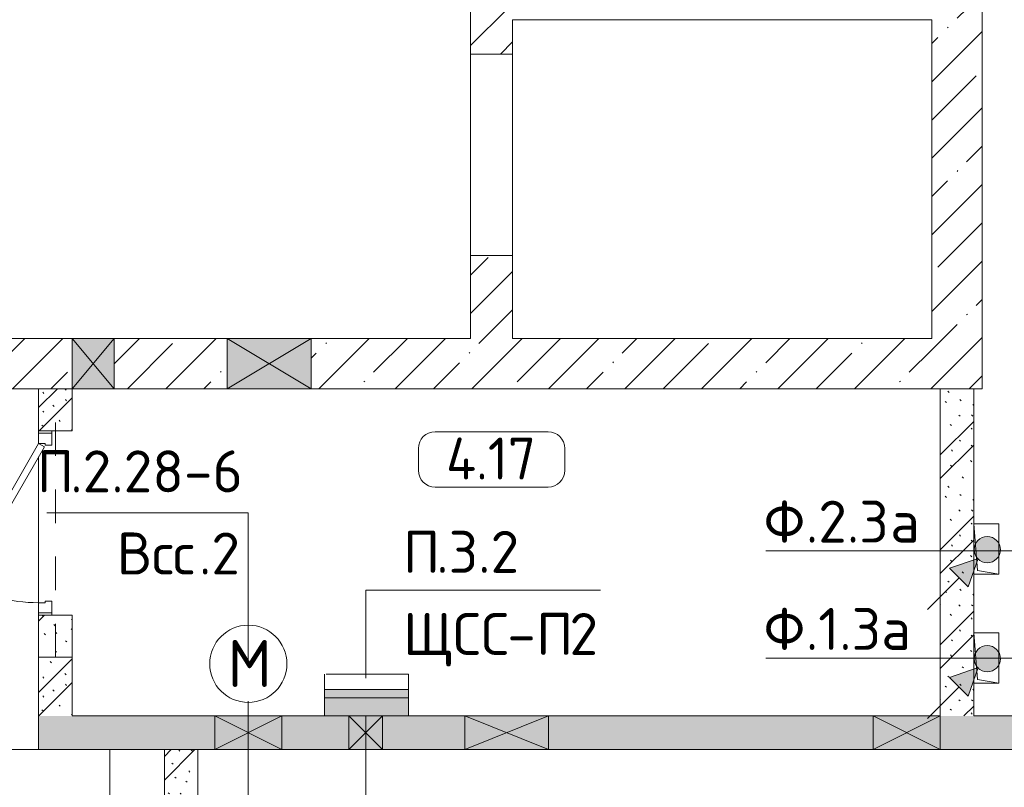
# Model space of a CAD drawing. Header units: millimetres. Extents: x -32229 to 169101, y -13689 to 125138.
# Tile 112 of 202: x 34273 to 40142, y 81125 to 85700. Entities that reach past the tile are written whole.
import ezdxf

# ---------------------------------------------------------------- set-up
doc = ezdxf.new("R2010")
doc.units = ezdxf.units.MM
doc.linetypes.add('3_ Штрих_ 1 х 1 мм', pattern=[400, 200, -200])
for name, color, linetype, lineweight in [('A-____-NOTE-TEXT', 5, 'Continuous', 18), ('A-AREA-____-IDEN', 7, 'Continuous', 9), ('A-DETL-____-THIN', 7, 'Continuous', 9), ('A-DETL-GENF-OTLN', 7, 'Continuous', 18), ('A-DOOR-____-MCUT', 7, 'Continuous', 9), ('A-DOOR-____-OTLN', 7, 'Continuous', 18), ('A-DOOR-FRAM-MCUT', 7, 'Continuous', 9), ('A-DOOR-OPNG-OTLN', 7, 'Continuous', 18), ('A-FLOR-____-OTLN', 7, 'Continuous', 18), ('A-GLAZ-____-MCUT', 7, 'Continuous', 9), ('A-GLAZ-____-OTLN', 7, 'Continuous', 18), ('A-WALL-____-MCUT', 7, 'Continuous', 40), ('A-WALL-____-PATT', 7, 'Continuous', 40), ('C-PRKG-____-OTLN', 7, 'Continuous', 18), ('G-____-____-TEXT', 7, 'Continuous', 9), ('I-WALL-____-MCUT', 7, 'Continuous', 40), ('M-EQPM-____-OTLN', 7, 'Continuous', 18), ('S-BEAM-____-OTLN', 7, 'Continuous', 18)]:
    doc.layers.add(name, color=color, linetype=linetype, lineweight=lineweight)
doc.layers.add('A-DETL-____-OTLN', color=7, linetype='Continuous', lineweight=9, true_color=0x00a600)
doc.styles.add('GOST Common_3', font='GOST_Common.ttf', dxfattribs={"height": 280})
doc.styles.add('GOST Common_5', font='GOST_Common.ttf', dxfattribs={"height": 250})
doc.styles.add('ISOCPEUR', font='isocpeur.ttf', dxfattribs={"height": 250})
pattern_1 = [(135, (300.56, 377.28), (-565.6854, 6e-14), [10, -790]), (135, (349.8, 474.73), (-565.6854, 6e-14), [10, -790]), (135, (423.93, 473.06), (-565.6854, 6e-14), [10, -790]), (135, (229.92, 447.9), (-565.6854, 6e-14), [10, -790]), (135, (155.08, 447.9), (-565.6854, 6e-14), [10, -790]), (135, (114.9, 369.03), (-565.6854, 6e-14), [10, -790]), (135, (132.43, 285.8), (-565.6854, 6e-14), [10, -790]), (135, (214.66, 322), (-565.6854, 6e-14), [10, -790]), (135, (198.16, 261.88), (-565.6854, 6e-14), [10, -790]), (135, (45.2, 272.9), (-565.6854, 6e-14), [10, -790]), (135, (42.32, 336.16), (-565.6854, 6e-14), [10, -790]), (135, (92.26, 192.24), (-565.6854, 6e-14), [10, -790]), (135, (7.07, 149.2), (-565.6854, 6e-14), [10, -790]), (135, (80.6, 95.1), (-565.6854, 6e-14), [10, -790]), (135, (79.53, 36.94), (-565.6854, 6e-14), [10, -790]), (135, (153.87, 74.56), (-565.6854, 6e-14), [10, -790]), (135, (228.35, 124.8), (-565.6854, 6e-14), [10, -790]), (135, (279.75, 180.4), (-565.6854, 6e-14), [10, -790]), (135, (282.9, 31.63), (-565.6854, 6e-14), [10, -790]), (135, (377.38, 53.45), (-565.6854, 6e-14), [10, -790]), (135, (352.28, 102.7), (-565.6854, 6e-14), [10, -790]), (135, (354.05, 0), (-565.6854, 6e-14), [10, -790]), (135, (553.23, 16.45), (-565.6854, 6e-14), [10, -790]), (135, (542.38, 63.45), (-565.6854, 6e-14), [10, -790]), (135, (536.58, 239.3), (-565.6854, 6e-14), [10, -790]), (135, (475.85, 203.9), (-565.6854, 6e-14), [10, -790]), (135, (475.85, 316.54), (-565.6854, 6e-14), [10, -790]), (135, (520.8, 408.7), (-565.6854, 6e-14), [10, -790]), (135, (551.1, 470.8), (-565.6854, 6e-14), [10, -790]), (135, (235.25, 537.93), (-565.6854, 6e-14), [10, -790]), (135, (407.25, 547.65), (-565.6854, 6e-14), [10, -790]), (135, (94.5, 558.6), (-565.6854, 6e-14), [10, -790]), (135, (46.4, 532.3), (-565.6854, 6e-14), [10, -790]), (135, (85.56, 465.04), (-565.6854, 6e-14), [10, -790]), (135, (355.53, 181.14), (-565.6854, 6e-14), [10, -790]), (135, (362.23, 243.6), (-565.6854, 6e-14), [10, -790]), (135, (413.45, 344.1), (-565.6854, 6e-14), [10, -790]), (135, (286.3, 273.25), (-565.6854, 6e-14), [10, -790]), (135, (423.02, 263.72), (-565.6854, 6e-14), [10, -790]), (135, (162.94, 190.2), (-565.6854, 6e-14), [10, -790]), (135, (470.25, 120.93), (-565.6854, 6e-14), [10, -790]), (135, (484.48, 9.78), (-565.6854, 6e-14), [10, -790]), (45, (0, 212.13), (-565.6854, 0), []), (45, (212.13, 0), (-565.6854, 0), []), (45, (353.55, 0), (-565.6854, 0), []), (45, (0, 353.55), (-565.6854, 0), [])]
pattern_2 = [(45, (0, 0), (-228.0985, 228.0985), []), (45, (228.1, 0), (-228.0985, 228.0985), [403.225, -80.645, 6.706, -73.939])]

# ---------------------------------------------------------------- blocks, each defined once
blk = doc.blocks.new('АР_Дверь однопольная - 1100х2100h_техн_ помещ_-4755848--01 ЭМ')
at = {"layer": 'A-DOOR-____-MCUT', "color": 253, "lineweight": 13, "true_color": 0xaaaaaa}
for p, q in [((-347.7, 575), (-367.7, 540.4)), ((-367.7, 540.4), (455, 65.4)), ((475, 100), (-347.7, 575)), ((455, 65.4), (475, 100))]:
    blk.add_line(p, q, dxfattribs=at)
at = {"layer": 'A-DOOR-____-OTLN', "color": 253, "lineweight": 5, "true_color": 0xaaaaaa}
for p, q in [((-326.1, 562.5), (-322.1, 569.4)), ((-322.1, 569.4), (-278.8, 544.4)), ((-311.2, 563.2), (-305.2, 573.6)), ((-289.6, 550.7), (-283.6, 561.1)), ((-278.8, 544.4), (-282.8, 537.5)), ((-188, 511.7), (-276.8, 562.9)), ((-175.5, 533.3), (-264.3, 584.6)), ((-188, 511.7), (-175.5, 533.3)), ((-346.1, 527.9), (-350.1, 520.9)), ((-350.1, 520.9), (-306.8, 495.9)), ((-339.2, 514.7), (-345.3, 504.3)), ((-317.6, 502.2), (-323.6, 491.8)), ((-233, 433.7), (-321.8, 485)), ((-306.8, 495.9), (-302.8, 502.9)), ((-245.5, 412.1), (-334.3, 463.3)), ((-233, 433.7), (-245.5, 412.1))]:
    blk.add_line(p, q, dxfattribs=at)
for centre, radius, start, end in [((-279.3, 558.6), 30, 60, 150), ((475, 100), 950, 150, 180), ((-279.3, 558.6), 4.99, 60, 150), ((-319.3, 489.3), 30, 150, 240), ((-319.3, 489.3), 4.99, 150, 240)]:
    blk.add_arc(centre, radius, start, end, dxfattribs=at)
at = {"layer": 'A-DOOR-FRAM-MCUT', "color": 253, "lineweight": 13, "true_color": 0xaaaaaa}
for p, q in [((-535, 100), (-550, 100)), ((-475, 100), (-535, 100)), ((-535, 100), (-535, 20)), ((-475, 60), (-475, 100)), ((-465, 60), (-475, 60)), ((-465, 20), (-465, 60)), ((475, 60), (465, 60)), ((465, 60), (465, 20)), ((535, 100), (475, 100)), ((475, 100), (475, 60)), ((535, 20), (535, 100)), ((535, 100), (550, 100)), ((-535, 20), (-550, 20)), ((-535, 20), (-465, 20)), ((465, 20), (535, 20)), ((535, 20), (550, 20))]:
    blk.add_line(p, q, dxfattribs=at)
blk = doc.blocks.new('АР_Машиноместо - 6000x3600_С_МГН-V42--01 ЭМ')
at = {"layer": 'A-DETL-GENF-OTLN', "color": 253, "lineweight": 13, "true_color": 0xaaaaaa}
for p, q in [((1126.4, 5294.1), (970.2, 5271.8)), ((1250, 5300), (1126.4, 5294.1)), ((1250, 5300), (1373.6, 5294.1)), ((1373.6, 5294.1), (1529.8, 5271.8)), ((812.7, 5229.4), (659.1, 5169.9)), ((970.2, 5271.8), (812.7, 5229.4)), ((1122.2, 5226.4), (988.2, 5206.7)), ((1250, 5231.7), (1122.2, 5226.4)), ((1250, 5231.7), (1377.8, 5226.4)), ((1377.8, 5226.4), (1511.8, 5206.7)), ((1529.8, 5271.8), (1687.3, 5229.4)), ((1687.3, 5229.4), (1840.9, 5169.9)), ((659.1, 5169.9), (565.9, 5095.1)), ((680.7, 5106.5), (967, 5203.6)), ((873.9, 5165.1), (791.3, 5119.7)), ((988.2, 5206.7), (873.9, 5165.1)), ((1511.8, 5206.7), (1626.1, 5165.1)), ((1819.3, 5106.5), (1533, 5203.6)), ((1626.1, 5165.1), (1708.7, 5119.7)), ((1840.9, 5169.9), (1934.1, 5095.1)), ((590.7, 5060.1), (680.7, 5106.5)), ((788.5, 5117.7), (661.8, 5043.1)), ((791.3, 5119.7), (717.1, 5068.9)), ((1708.7, 5119.7), (1782.9, 5068.9)), ((1711.5, 5117.7), (1838.2, 5043.1)), ((1909.3, 5060.1), (1819.3, 5106.5)), ((565.9, 5095.1), (507.1, 4962.6)), ((557.5, 5025.7), (590.7, 5060.1)), ((717.1, 5068.9), (659.6, 5005.3)), ((1782.9, 5068.9), (1840.4, 5005.3)), ((1942.5, 5025.7), (1909.3, 5060.1)), ((1934.1, 5095.1), (1992.9, 4962.6)), ((536.4, 4971.4), (557.5, 5025.7)), ((661.8, 5043.1), (594.6, 4979.3)), ((1838.2, 5043.1), (1905.4, 4979.3)), ((1963.6, 4971.4), (1942.5, 5025.7)), ((507.1, 4962.6), (419.6, 4754.2)), ((528.4, 4874.7), (536.4, 4971.4)), ((594.6, 4979.3), (569.5, 4913.1)), ((645, 4945.5), (597.3, 4981.4)), ((679.6, 4906.3), (645, 4945.5)), ((970.5, 4919.3), (1069.6, 4947.3)), ((1069.6, 4947.3), (1167.1, 4953.2)), ((1167.1, 4953.2), (1250, 4953.9)), ((1332.9, 4953.2), (1250, 4953.9)), ((1430.4, 4947.3), (1332.9, 4953.2)), ((1529.5, 4919.3), (1430.4, 4947.3)), ((1820.4, 4906.3), (1855, 4945.5)), ((1855, 4945.5), (1902.7, 4981.4)), ((1905.4, 4979.3), (1930.5, 4913.1)), ((1971.6, 4874.7), (1963.6, 4971.4)), ((1992.9, 4962.6), (2080.4, 4754.2)), ((543.7, 4795.1), (528.4, 4874.7)), ((569.5, 4913.1), (543.7, 4795.1)), ((699.7, 4845.5), (679.6, 4906.3)), ((872.7, 4870.2), (970.5, 4919.3)), ((1627.3, 4870.2), (1529.5, 4919.3)), ((1800.3, 4845.5), (1820.4, 4906.3)), ((1930.5, 4913.1), (1956.3, 4795.1)), ((1956.3, 4795.1), (1971.6, 4874.7)), ((689.3, 4205.5), (699.7, 4845.5)), ((812.5, 4798.9), (872.7, 4870.2)), ((1687.5, 4798.9), (1627.3, 4870.2)), ((1810.7, 4205.5), (1800.3, 4845.5)), ((419.6, 4754.2), (403.4, 4468)), ((774.4, 4632.9), (812.5, 4798.9)), ((1725.6, 4632.9), (1687.5, 4798.9)), ((2080.4, 4754.2), (2096.6, 4468)), ((752.2, 4345.6), (774.4, 4632.9)), ((1747.8, 4345.6), (1725.6, 4632.9)), ((638.7, 4475.4), (675.2, 4545.5)), ((675.2, 4545.5), (694.6, 4557.6)), ((1824.8, 4545.5), (1805.4, 4557.6)), ((1861.3, 4475.4), (1824.8, 4545.5)), ((403.4, 4468), (405.6, 4188.5)), ((578.7, 4262.9), (638.7, 4475.4)), ((1921.3, 4262.9), (1861.3, 4475.4)), ((2096.6, 4468), (2094.4, 4188.5)), ((731.2, 4007.6), (752.2, 4345.6)), ((1768.8, 4007.6), (1747.8, 4345.6)), ((453.1, 4266.3), (478.4, 4319.3)), ((478.4, 4319.3), (532.5, 4318.1)), ((532.5, 4318.1), (585.5, 4290.5)), ((1967.5, 4318.1), (1914.5, 4290.5)), ((2021.6, 4319.3), (1967.5, 4318.1)), ((2046.9, 4266.3), (2021.6, 4319.3)), ((408.2, 4167), (453.1, 4266.3)), ((530.9, 3874.8), (578.7, 4262.9)), ((1969.1, 3874.8), (1921.3, 4262.9)), ((2091.8, 4167), (2046.9, 4266.3)), ((405.6, 4188.5), (409.5, 4060)), ((495.5, 4066.1), (496.8, 4171.6)), ((496.8, 4171.6), (510.1, 4191.5)), ((678.7, 3659.5), (689.3, 4205.5)), ((1821.3, 3659.5), (1810.7, 4205.5)), ((2003.2, 4171.6), (1989.9, 4191.5)), ((2004.5, 4066.1), (2003.2, 4171.6)), ((2094.4, 4188.5), (2090.5, 4060)), ((687.1, 4088.8), (566.5, 4163.9)), ((1812.9, 4088.8), (1933.5, 4163.9)), ((409.5, 4060), (426.5, 3946.8)), ((2090.5, 4060), (2073.5, 3946.8)), ((704.9, 3275.5), (731.2, 4007.6)), ((1795.1, 3275.5), (1768.8, 4007.6)), ((426.5, 3946.8), (417.5, 3223)), ((2073.5, 3946.8), (2082.5, 3223)), ((501.4, 3289.7), (530.9, 3874.8)), ((1998.6, 3289.7), (1969.1, 3874.8)), ((1021.4, 3422.9), (1021.4, 3705.9)), ((665.6, 3364.6), (678.7, 3659.5)), ((1164.3, 3667.6), (1164.3, 3439.2)), ((1834.4, 3364.6), (1821.3, 3659.5)), ((1164.3, 3439.2), (1477, 3439.2)), ((1477, 3439.2), (1477, 3315.3)), ((505.1, 3346.9), (420.9, 3313.3)), ((665.8, 3367.4), (505.1, 3346.9)), ((636.6, 3026.5), (665.8, 3367.4)), ((1834.2, 3367.4), (1994.9, 3346.9)), ((1863.4, 3026.5), (1834.2, 3367.4)), ((1994.9, 3346.9), (2079.1, 3313.3)), ((495.7, 3032.3), (501.4, 3289.7)), ((1187.9, 3315.3), (1187.9, 3253.9)), ((1477, 3315.3), (1187.9, 3315.3)), ((2004.3, 3032.3), (1998.6, 3289.7)), ((447.8, 3233.7), (459.7, 3256.2)), ((447.8, 3138.7), (447.8, 3233.7)), ((684.2, 3022.3), (704.9, 3275.5)), ((1021.4, 3150), (1021.4, 3286.6)), ((1187.9, 3253.9), (1575.5, 3253.9)), ((1575.5, 3253.9), (1757.2, 2864.2)), ((1815.8, 3022.3), (1795.1, 3275.5)), ((2052.2, 3233.7), (2040.3, 3256.2)), ((2052.2, 3138.7), (2052.2, 3233.7)), ((417.5, 3223), (428.2, 2808.5)), ((2082.5, 3223), (2071.8, 2808.5)), ((1497.8, 3150), (1021.4, 3150)), ((500, 2710.1), (495.7, 3032.3)), ((636.6, 3026.5), (597, 2731)), ((644.6, 2691.8), (684.2, 3022.3)), ((1855.4, 2691.8), (1815.8, 3022.3)), ((1863.4, 3026.5), (1903, 2731)), ((2000, 2710.1), (2004.3, 3032.3)), ((1757.2, 2864.2), (1907, 2934)), ((1907, 2934), (1959.3, 2821.7)), ((1711.9, 2706.3), (1617.1, 2870.5)), ((1959.3, 2821.7), (1711.9, 2706.3)), ((428.2, 2808.5), (432.3, 2619.9)), ((2071.8, 2808.5), (2067.7, 2619.9)), ((505.9, 2496), (500, 2710.1)), ((597, 2731), (535, 2298.3)), ((1903, 2731), (1965, 2298.3)), ((1994.1, 2496), (2000, 2710.1)), ((595.8, 2324.8), (644.6, 2691.8)), ((1904.2, 2324.8), (1855.4, 2691.8)), ((296.8, 2579.9), (301.4, 2630.5)), ((301.4, 2630.5), (479.9, 2552.9)), ((432.3, 2619.9), (430.7, 2573.9)), ((2198.6, 2630.5), (2020.1, 2552.9)), ((2067.7, 2619.9), (2069.3, 2573.9)), ((2203.2, 2579.9), (2198.6, 2630.5)), ((309.5, 2536.1), (296.8, 2579.9)), ((357.8, 2490.1), (309.5, 2536.1)), ((479.9, 2552.9), (471, 2414.3)), ((2020.1, 2552.9), (2029, 2414.3)), ((2142.2, 2490.1), (2190.5, 2536.1)), ((2190.5, 2536.1), (2203.2, 2579.9)), ((500.6, 2394.5), (357.8, 2490.1)), ((540.9, 2493.7), (476.3, 2497.9)), ((540.9, 2493.7), (539.8, 2233.1)), ((1959.1, 2493.7), (2023.7, 2497.9)), ((1959.1, 2493.7), (1960.2, 2233.1)), ((1999.4, 2394.5), (2142.2, 2490.1)), ((426.5, 2230.9), (427.5, 2443)), ((2073.5, 2230.9), (2072.5, 2443)), ((530.6, 2357.6), (500.6, 2394.5)), ((546.5, 2142.6), (530.6, 2357.6)), ((1953.5, 2142.6), (1969.4, 2357.6)), ((1969.4, 2357.6), (1999.4, 2394.5)), ((533.6, 2316.8), (495, 2265.3)), ((589.4, 2115.5), (595.8, 2324.8)), ((1910.6, 2115.5), (1904.2, 2324.8)), ((1966.4, 2316.8), (2005, 2265.3)), ((410.6, 2134.2), (426.5, 2230.9)), ((495, 2265.3), (426.6, 2253.4)), ((2005, 2265.3), (2073.4, 2253.4)), ((2089.4, 2134.2), (2073.5, 2230.9)), ((409.5, 1587), (410.6, 2134.2)), ((615.4, 1910.3), (589.4, 2115.5)), ((590.4, 2124.3), (703.6, 2057.1)), ((1909.6, 2124.3), (1796.4, 2057.1)), ((1884.6, 1910.3), (1910.6, 2115.5)), ((2090.5, 1587), (2089.4, 2134.2)), ((703.6, 2057.1), (852.8, 1999)), ((1796.4, 2057.1), (1647.2, 1999)), ((852.8, 1999), (1016.6, 1959.9)), ((1647.2, 1999), (1483.4, 1959.9)), ((1016.6, 1959.9), (1146.9, 1939.4)), ((1146.9, 1939.4), (1250, 1934.1)), ((1353.1, 1939.4), (1250, 1934.1)), ((1483.4, 1959.9), (1353.1, 1939.4)), ((687.4, 1641), (615.4, 1910.3)), ((1812.6, 1641), (1884.6, 1910.3)), ((420.9, 1410.7), (409.5, 1587)), ((749.2, 1450.3), (687.4, 1641)), ((1750.8, 1450.3), (1812.6, 1641)), ((2079.1, 1410.7), (2090.5, 1587)), ((510.2, 1518.7), (521.5, 1574.5)), ((521.5, 1574.5), (548.5, 1576.2)), ((548.5, 1576.2), (603.4, 1504.8)), ((1951.5, 1576.2), (1896.6, 1504.8)), ((1978.5, 1574.5), (1951.5, 1576.2)), ((1989.8, 1518.7), (1978.5, 1574.5)), ((505.7, 1420), (510.2, 1518.7)), ((603.4, 1504.8), (639.1, 1420)), ((1896.6, 1504.8), (1860.9, 1420)), ((1994.3, 1420), (1989.8, 1518.7)), ((445.9, 1353.1), (420.9, 1410.7)), ((519.1, 1351.5), (505.7, 1420)), ((639.1, 1420), (677.4, 1343.7)), ((809.1, 1309.4), (749.2, 1450.3)), ((1690.9, 1309.4), (1750.8, 1450.3)), ((1860.9, 1420), (1822.6, 1343.7)), ((1980.9, 1351.5), (1994.3, 1420)), ((2054.1, 1353.1), (2079.1, 1410.7)), ((489, 1295.6), (445.9, 1353.1)), ((550, 1312.3), (519.1, 1351.5)), ((1950, 1312.3), (1980.9, 1351.5)), ((2011, 1295.6), (2054.1, 1353.1)), ((584.4, 1214.6), (489, 1295.6)), ((616.5, 1246.4), (550, 1312.3)), ((677.4, 1343.7), (737.5, 1278.3)), ((881.5, 1191.6), (809.1, 1309.4)), ((1618.5, 1191.6), (1690.9, 1309.4)), ((1822.6, 1343.7), (1762.5, 1278.3)), ((1883.5, 1246.4), (1950, 1312.3)), ((1915.6, 1214.6), (2011, 1295.6)), ((703.5, 1196.4), (616.5, 1246.4)), ((737.5, 1278.3), (804.5, 1215.7)), ((1762.5, 1278.3), (1695.5, 1215.7)), ((1796.5, 1196.4), (1883.5, 1246.4)), ((701.8, 1140.4), (584.4, 1214.6)), ((824.6, 1160.9), (703.5, 1196.4)), ((804.5, 1215.7), (824.6, 1160.9)), ((888.4, 1185.9), (815.2, 1186.6)), ((941.4, 1142.2), (881.5, 1191.6)), ((1558.6, 1142.2), (1618.5, 1191.6)), ((1611.6, 1185.9), (1684.8, 1186.6)), ((1695.5, 1215.7), (1675.4, 1160.9)), ((1675.4, 1160.9), (1796.5, 1196.4)), ((1798.2, 1140.4), (1915.6, 1214.6)), ((861.8, 1071.6), (701.8, 1140.4)), ((1050.7, 1099.4), (941.4, 1142.2)), ((1449.3, 1099.4), (1558.6, 1142.2)), ((1638.2, 1071.6), (1798.2, 1140.4)), ((1052.6, 1017.5), (861.8, 1071.6)), ((1148.8, 1083), (1050.7, 1099.4)), ((1250, 1081.6), (1148.8, 1083)), ((1250, 1081.6), (1351.2, 1083)), ((1351.2, 1083), (1449.3, 1099.4)), ((1447.4, 1017.5), (1638.2, 1071.6)), ((1165.1, 1003.1), (1052.6, 1017.5)), ((1250, 1000), (1165.1, 1003.1)), ((1250, 1000), (1334.9, 1003.1)), ((1334.9, 1003.1), (1447.4, 1017.5))]:
    blk.add_line(p, q, dxfattribs=at)
at = {"layer": 'A-DETL-GENF-OTLN', "color": 254, "lineweight": 13, "true_color": 0xd4d4d4}
for p, q in [((694.6, 4480.4), (765.1, 4496.8)), ((1805.4, 4480.4), (1734.9, 4496.8)), ((715.1, 3668.3), (1250, 3667.3)), ((1784.9, 3668.3), (1250, 3667.3)), ((677.9, 2973), (794.6, 2946)), ((794.6, 2946), (955.7, 2926.8)), ((1705.4, 2946), (1544.3, 2926.8)), ((1822.1, 2973), (1705.4, 2946)), ((955.7, 2926.8), (1105.5, 2913.7)), ((1105.5, 2913.7), (1250, 2912.9)), ((1394.5, 2913.7), (1250, 2912.9)), ((1544.3, 2926.8), (1394.5, 2913.7)), ((513.9, 1868.9), (502.3, 2196.3)), ((1986.1, 1868.9), (1997.7, 2196.3)), ((590.3, 1867.8), (546.5, 2142.6)), ((1909.7, 1867.8), (1953.5, 2142.6)), ((524.9, 1688.6), (513.9, 1868.9)), ((636.7, 1646), (590.3, 1867.8)), ((1863.3, 1646), (1909.7, 1867.8)), ((1975.1, 1688.6), (1986.1, 1868.9)), ((537.4, 1576.1), (524.9, 1688.6)), ((710.2, 1462.8), (636.7, 1646)), ((1789.8, 1462.8), (1863.3, 1646)), ((1962.6, 1576.1), (1975.1, 1688.6)), ((534.5, 1374.4), (528.1, 1449.5)), ((1965.5, 1374.4), (1971.9, 1449.5)), ((591.7, 1305), (534.5, 1374.4)), ((1908.3, 1305), (1965.5, 1374.4)), ((664.7, 1239.9), (591.7, 1305)), ((1835.3, 1239.9), (1908.3, 1305)), ((742.6, 1207.8), (664.7, 1239.9)), ((1757.4, 1207.8), (1835.3, 1239.9))]:
    blk.add_line(p, q, dxfattribs=at)
at = {"layer": 'A-DETL-GENF-OTLN', "color": 253, "lineweight": 13, "true_color": 0xaaaaaa}
for centre, radius, start, end in [((1120.8, 3791.3), 131.1, 289.36321, 220.63679), ((1203.2, 3021.5), 440.6, 114.36597, 339.96019), ((1203.2, 3021.5), 321.5, 124.43786, 23.56214)]:
    blk.add_arc(centre, radius, start, end, dxfattribs=at)
at = {"layer": 'C-PRKG-____-OTLN', "color": 253, "lineweight": 13, "true_color": 0xaaaaaa}
for p, q in [((2625, 6000), (-550, 6000)), ((-550, 2400), (-550, 6000)), ((3050, 0), (3050, 6000)), ((400, 5300), (2100, 5300)), ((400, 1000), (400, 5300)), ((2100, 1000), (2100, 5300)), ((400, 1000), (2100, 1000)), ((3050, 0), (-550, 0))]:
    blk.add_line(p, q, dxfattribs=at)
blk = doc.blocks.new('АР_Отверстие прямоугольное - ОВ-3995010--01 ЭМ')
at = {"layer": 'A-GLAZ-____-OTLN', "lineweight": 13, "true_color": 0xf0f0f0}
blk.add_hatch(color=7, dxfattribs=at).paths.add_polyline_path([(-75, 100), (-75, -100), (325, -100), (325, 100)])
at = {"layer": 'A-GLAZ-____-MCUT', "color": 253, "lineweight": 13, "true_color": 0xaaaaaa}
for p, q in [((-75, 100), (-75, -100)), ((325, 100), (325, -100))]:
    blk.add_line(p, q, dxfattribs=at)
at = {"layer": 'A-GLAZ-____-OTLN', "color": 253, "lineweight": 5, "true_color": 0xaaaaaa}
for p, q in [((325, 100), (-75, -100)), ((-75, 100), (325, -100))]:
    blk.add_line(p, q, dxfattribs=at)
at = {"layer": 'A-GLAZ-____-OTLN', "color": 253, "lineweight": 13, "true_color": 0xaaaaaa}
for p, q in [((325, 100), (-75, 100)), ((-75, 100), (-75, -100)), ((325, -100), (325, 100)), ((-75, -100), (325, -100))]:
    blk.add_line(p, q, dxfattribs=at)
blk = doc.blocks.new('АР_Отверстие прямоугольное - ОВВ-3751124--01 ЭМ')
at = {"layer": 'A-GLAZ-____-OTLN', "lineweight": 13, "true_color": 0xf0f0f0}
blk.add_hatch(color=7, dxfattribs=at).paths.add_polyline_path([(325, 100), (-75, 100), (-75, -100), (325, -100), (325, -85.1)])
at = {"layer": 'A-GLAZ-____-MCUT', "color": 253, "lineweight": 13, "true_color": 0xaaaaaa}
for p, q in [((-75, 100), (-75, -100)), ((325, 100), (325, -100))]:
    blk.add_line(p, q, dxfattribs=at)
at = {"layer": 'A-GLAZ-____-OTLN', "color": 253, "lineweight": 5, "true_color": 0xaaaaaa}
for p, q in [((325, 100), (-75, -100)), ((-75, 100), (325, -100))]:
    blk.add_line(p, q, dxfattribs=at)
at = {"layer": 'A-GLAZ-____-OTLN', "color": 253, "lineweight": 13, "true_color": 0xaaaaaa}
for p, q in [((325, 100), (-75, 100)), ((-75, 100), (-75, -100)), ((325, -100), (325, 100)), ((-75, -100), (325, -100))]:
    blk.add_line(p, q, dxfattribs=at)
blk = doc.blocks.new('АР_Отверстие прямоугольное - ЭОМ-3995123--01 ЭМ')
at = {"layer": 'A-GLAZ-____-OTLN', "lineweight": 13, "true_color": 0xf0f0f0}
blk.add_hatch(color=7, dxfattribs=at).paths.add_polyline_path([(-125, 100), (-125, -100), (375, -100), (375, 100)])
at = {"layer": 'A-GLAZ-____-MCUT', "color": 253, "lineweight": 13, "true_color": 0xaaaaaa}
for p, q in [((-125, 100), (-125, -100)), ((375, 100), (375, -100))]:
    blk.add_line(p, q, dxfattribs=at)
at = {"layer": 'A-GLAZ-____-OTLN', "color": 253, "lineweight": 5, "true_color": 0xaaaaaa}
for p, q in [((375, 100), (-125, -100)), ((-125, 100), (375, -100))]:
    blk.add_line(p, q, dxfattribs=at)
at = {"layer": 'A-GLAZ-____-OTLN', "color": 253, "lineweight": 13, "true_color": 0xaaaaaa}
for p, q in [((375, 100), (-125, 100)), ((-125, 100), (-125, -100)), ((375, -100), (375, 100)), ((-125, -100), (375, -100))]:
    blk.add_line(p, q, dxfattribs=at)
blk = doc.blocks.new('КР-Проем - Настраиваемый-4830013--01 ЭМ')
at = {"layer": 'A-DOOR-OPNG-OTLN', "color": 253, "lineweight": 13, "true_color": 0xaaaaaa}
for p, q in [((-600, 125), (600, 125)), ((-600, -125), (600, -125))]:
    blk.add_line(p, q, dxfattribs=at)
blk = doc.blocks.new('АР_Канал вертикальный прямоугольный - ЭОМ-5405595--01 ЭМ')
at = {"layer": 'M-EQPM-____-OTLN', "color": 253, "lineweight": 13, "true_color": 0xaaaaaa}
for p, q in [((150, 75), (-150, 75)), ((-150, 75), (-150, -75)), ((150, 75), (-150, 75)), ((-150, 75), (-150, -75)), ((-150, -75), (-150, 75)), ((-150, 75), (150, 75)), ((-127.5, 52.5), (150, 75)), ((-127.5, 52.5), (150, 75)), ((150, -75), (150, 75)), ((150, 75), (150, -75)), ((-150, -75), (-127.5, 52.5)), ((-150, -75), (-127.5, 52.5)), ((-150, -75), (150, -75)), ((150, -75), (-150, -75))]:
    blk.add_line(p, q, dxfattribs=at)
blk = doc.blocks.new('АР_Отверстие прямоугольное - СС-4523726--01 ЭМ')
at = {"layer": 'A-GLAZ-____-OTLN', "lineweight": 13, "true_color": 0xf0f0f0}
blk.add_hatch(color=7, dxfattribs=at).paths.add_polyline_path([(-125, 150), (-125, -150), (375, -150), (375, 150)])
at = {"layer": 'A-GLAZ-____-MCUT', "color": 253, "lineweight": 13, "true_color": 0xaaaaaa}
for p, q in [((-125, 150), (-125, -150)), ((375, 150), (375, -150))]:
    blk.add_line(p, q, dxfattribs=at)
at = {"layer": 'A-GLAZ-____-OTLN', "color": 253, "lineweight": 5, "true_color": 0xaaaaaa}
for p, q in [((375, 150), (-125, -150)), ((-125, 150), (375, -150))]:
    blk.add_line(p, q, dxfattribs=at)
at = {"layer": 'A-GLAZ-____-OTLN', "color": 253, "lineweight": 13, "true_color": 0xaaaaaa}
for p, q in [((375, 150), (-125, 150)), ((-125, 150), (-125, -150)), ((375, -150), (375, 150)), ((-125, -150), (375, -150))]:
    blk.add_line(p, q, dxfattribs=at)
blk = doc.blocks.new('АР_Отверстие прямоугольное - ОВВ-4235372--01 ЭМ')
at = {"layer": 'A-GLAZ-____-OTLN', "lineweight": 13, "true_color": 0xf0f0f0}
blk.add_hatch(color=7, dxfattribs=at).paths.add_polyline_path([(32.6, -150), (250, -150), (250, 150), (0, 150), (0, -150)])
at = {"layer": 'A-GLAZ-____-MCUT', "color": 253, "lineweight": 13, "true_color": 0xaaaaaa}
for p, q in [((0, 150), (0, -150)), ((250, 150), (250, -150))]:
    blk.add_line(p, q, dxfattribs=at)
at = {"layer": 'A-GLAZ-____-OTLN', "color": 253, "lineweight": 5, "true_color": 0xaaaaaa}
for p, q in [((250, 150), (0, -150)), ((0, 150), (250, -150))]:
    blk.add_line(p, q, dxfattribs=at)
at = {"layer": 'A-GLAZ-____-OTLN', "color": 253, "lineweight": 13, "true_color": 0xaaaaaa}
for p, q in [((250, 150), (0, 150)), ((0, 150), (0, -150)), ((250, -150), (250, 150)), ((0, -150), (250, -150))]:
    blk.add_line(p, q, dxfattribs=at)
blk = doc.blocks.new('АР_Перемычка - 200_Уx2_75x5__250-250-V83--01 ЭМ')
at = {"layer": 'S-BEAM-____-OTLN', "color": 9, "linetype": '3_ Штрих_ 1 х 1 мм', "lineweight": 15, "true_color": 0xc4c4c4}
for p, q in [((-800, 100), (-800, -100)), ((800, 100), (800, -100)), ((-800, 0), (800, 0))]:
    blk.add_line(p, q, dxfattribs=at)
blk = doc.blocks.new('АР_Отверстие прямоугольное - ЭОМ-6315706--01 ЭМ')
at = {"layer": 'A-GLAZ-____-OTLN', "lineweight": 13, "true_color": 0xf0f0f0}
blk.add_hatch(color=7, dxfattribs=at).paths.add_polyline_path([(25, 100), (25, -100), (225, -100), (225, 100)])
at = {"layer": 'A-GLAZ-____-MCUT', "color": 253, "lineweight": 13, "true_color": 0xaaaaaa}
for p, q in [((25, 100), (25, -100)), ((225, 100), (225, -100))]:
    blk.add_line(p, q, dxfattribs=at)
at = {"layer": 'A-GLAZ-____-OTLN', "color": 253, "lineweight": 5, "true_color": 0xaaaaaa}
for p, q in [((225, 100), (25, -100)), ((25, 100), (225, -100))]:
    blk.add_line(p, q, dxfattribs=at)
at = {"layer": 'A-GLAZ-____-OTLN', "color": 253, "lineweight": 13, "true_color": 0xaaaaaa}
for p, q in [((225, 100), (25, 100)), ((25, 100), (25, -100)), ((225, -100), (225, 100))]:
    blk.add_line(p, q, dxfattribs=at)
blk = doc.blocks.new('Наметкина 10_РД_АР_П_отсоединено_rvt-1--01 ЭМ')
at = {"layer": 'A-WALL-____-PATT', "lineweight": 5, "true_color": 0xaaaaaa}
h = blk.add_hatch(dxfattribs=at)
h.set_pattern_fill('FP_1', color=253, style=0, pattern_type=2)
h.set_pattern_definition(pattern_2)
h.paths.add_polyline_path([(36960.3, 83800), (37210.3, 83800), (37210.3, 84295), (36960.3, 84295), (36960.3, 83830)])
h.paths.add_polyline_path([(36960.3, 85495), (37210.3, 85495), (37210.3, 86105), (36960.3, 86105), (36960.3, 85700)])
h.paths.add_polyline_path([(37210.3, 87305), (37210.3, 87800), (36960.3, 87800), (36960.3, 87305), (37202.8, 87305)])
h = blk.add_hatch(dxfattribs=at)
h.set_pattern_fill('FP_1', color=253, style=0, pattern_type=2)
h.set_pattern_definition(pattern_2)
h.paths.add_polyline_path([(40010.3, 83500), (40010.3, 87800), (39710.3, 87800), (39710.3, 83500), (39960.3, 83500)])
h = blk.add_hatch(dxfattribs=at)
h.set_pattern_fill('FP_1', color=253, style=0, pattern_type=2)
h.set_pattern_definition(pattern_2)
h.paths.add_polyline_path([(34835.3, 83500), (35510.3, 83500), (35510.3, 83800), (34835.3, 83800), (34835.3, 83562.5)])
h.paths.add_polyline_path([(36624.1, 83500), (39710.3, 83500), (39710.3, 83800), (36010.3, 83800), (36010.3, 83500)])
h.paths.add_polyline_path([(34385.3, 83500), (34585.3, 83500), (34585.3, 83800), (33960.3, 83800), (33960.3, 83500)])
h.paths.add_polyline_path([(33730.3, 83500), (33730.3, 83800), (26585.3, 83800), (26585.3, 83500), (33185.4, 83500)])
h.paths.add_polyline_path([(25285.3, 83500), (25285.3, 83800), (25060.3, 83800), (25060.3, 83500)])
h = blk.add_hatch(dxfattribs=at)
h.set_pattern_fill('FP_6', color=253, style=0, pattern_type=2)
h.set_pattern_definition(pattern_1)
h.paths.add_polyline_path([(34385.3, 81550), (34585.3, 81550), (34585.3, 82150), (34385.3, 82150), (34385.3, 81852.3)])
h.paths.add_polyline_path([(34385.3, 83250), (34585.3, 83250), (34585.3, 83500), (34385.3, 83500)])
h = blk.add_hatch(dxfattribs=at)
h.set_pattern_fill('FP_6', color=253, style=0, pattern_type=2)
h.set_pattern_definition(pattern_1)
h.paths.add_polyline_path([(39760.3, 81550), (39960.3, 81550), (39960.3, 83500), (39760.3, 83500), (39760.3, 81562.3)])
h = blk.add_hatch(dxfattribs=at)
h.set_pattern_fill('FP_6', color=253, style=0, pattern_type=2)
h.set_pattern_definition(pattern_1)
h.paths.add_polyline_path([(42984.7, 81350), (43210.3, 81350), (43210.3, 81550), (40960.3, 81550), (40960.3, 81350), (42642.8, 81350)])
h.paths.add_polyline_path([(35335.3, 81350), (35435.3, 81350), (35435.3, 81550), (34385.3, 81550), (34385.3, 81350), (35135.3, 81350)])
h.paths.add_polyline_path([(35835.3, 81350), (36235.3, 81350), (36235.3, 81550), (35835.3, 81550), (35835.3, 81404)])
h.paths.add_polyline_path([(36435.3, 81350), (36925.3, 81350), (36925.3, 81550), (36435.3, 81550), (36435.3, 81426.3)])
h.paths.add_polyline_path([(39760.3, 81350), (40560.3, 81350), (40560.3, 81550), (39760.3, 81550)])
h.paths.add_polyline_path([(39360.3, 81350), (39360.3, 81550), (37425.3, 81550), (37425.3, 81350)])
h = blk.add_hatch(dxfattribs=at)
h.set_pattern_fill('FP_6', color=253, style=0, pattern_type=2)
h.set_pattern_definition(pattern_1)
h.paths.add_polyline_path([(35335.3, 75350), (35335.3, 77890), (35135.3, 77890), (35135.3, 75426), (35143.3, 75426), (35143.3, 75355.2), (35325.3, 75355.2), (35325.3, 75426), (35334.3, 75426), (35334.3, 75350)])
h.paths.add_polyline_path([(35335.3, 79690), (35335.3, 79890), (35135.3, 79890), (35135.3, 79690)])
h.paths.add_polyline_path([(35135.3, 80390), (35335.3, 80390), (35335.3, 81350), (35135.3, 81350), (35135.3, 80762.8)])
at = {"layer": 'A-FLOR-____-OTLN', "color": 253, "lineweight": 13, "true_color": 0xaaaaaa}
for p, q in [((36960.3, 84295), (36960.3, 85495)), ((34585.3, 83500), (34585.3, 83250)), ((34385.3, 83250), (34385.3, 83235)), ((34385.3, 83095), (34385.3, 82225)), ((34385.3, 82165), (34385.3, 82150))]:
    blk.add_line(p, q, dxfattribs=at)
at = {"layer": 'A-WALL-____-MCUT', "color": 253, "lineweight": 13, "true_color": 0xaaaaaa}
for p, q in [((40010.3, 83500), (40010.3, 87800)), ((36960.3, 86105), (36960.3, 85495)), ((37210.3, 85700), (39710.3, 85700)), ((37210.3, 85495), (37210.3, 85700)), ((39710.3, 85700), (39710.3, 83800)), ((36960.3, 85495), (37210.3, 85495)), ((36960.3, 84295), (36960.3, 83800)), ((37210.3, 84295), (36960.3, 84295)), ((37210.3, 83800), (37210.3, 84295)), ((34585.3, 83800), (34160.3, 83800)), ((34835.3, 83800), (34585.3, 83800)), ((35510.3, 83800), (34835.3, 83800)), ((36010.3, 83800), (35510.3, 83800)), ((36960.3, 83800), (36010.3, 83800)), ((39710.3, 83800), (37210.3, 83800)), ((33960.3, 83500), (34585.3, 83500)), ((34585.3, 83500), (34835.3, 83500)), ((34835.3, 83500), (35510.3, 83500)), ((35510.3, 83500), (36010.3, 83500)), ((36010.3, 83500), (39710.3, 83500)), ((39710.3, 83500), (40010.3, 83500))]:
    blk.add_line(p, q, dxfattribs=at)
at = {"layer": 'I-WALL-____-MCUT', "color": 253, "lineweight": 13, "true_color": 0xaaaaaa}
for p, q in [((34585.3, 83500), (34385.3, 83500)), ((34385.3, 83500), (34385.3, 83250)), ((34585.3, 83250), (34585.3, 83500)), ((39760.3, 83500), (39760.3, 81550)), ((39960.3, 83500), (39760.3, 83500)), ((39960.3, 82695), (39960.3, 83500)), ((34385.3, 83250), (34585.3, 83250)), ((39960.3, 82045), (39960.3, 82395)), ((34585.3, 82150), (34385.3, 82150)), ((34385.3, 82150), (34385.3, 81550)), ((34585.3, 81550), (34585.3, 82150)), ((39960.3, 81550), (39960.3, 81745)), ((34385.3, 81550), (34385.3, 81350)), ((35435.3, 81550), (34585.3, 81550)), ((35835.3, 81550), (35435.3, 81550)), ((36089.5, 81550), (35835.3, 81550)), ((36235.3, 81550), (36089.5, 81550)), ((36435.3, 81550), (36235.3, 81550)), ((36590.5, 81550), (36435.3, 81550)), ((36925.3, 81550), (36590.5, 81550)), ((37425.3, 81550), (36925.3, 81550)), ((39360.3, 81550), (37425.3, 81550)), ((39760.3, 81550), (39360.3, 81550)), ((40560.3, 81550), (39960.3, 81550)), ((34385.3, 81350), (35435.3, 81350)), ((35135.3, 81350), (35135.3, 80390)), ((35335.3, 81350), (35135.3, 81350)), ((35335.3, 80390), (35335.3, 81350)), ((35435.3, 81350), (35835.3, 81350)), ((35835.3, 81350), (36235.3, 81350)), ((36235.3, 81350), (36435.3, 81350)), ((36435.3, 81350), (36925.3, 81350)), ((36925.3, 81350), (37425.3, 81350)), ((37425.3, 81350), (39360.3, 81350)), ((39360.3, 81350), (39760.3, 81350)), ((39760.3, 81350), (40560.3, 81350))]:
    blk.add_line(p, q, dxfattribs=at)
at = {"layer": 'A-DOOR-____-OTLN', "color": 253, "lineweight": 13, "true_color": 0xaaaaaa}
for name, p, rotation in [('КР-Проем - Настраиваемый-4830013--01 ЭМ', (37085.3, 84895), 269.9999999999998), ('АР_Дверь однопольная - 1100х2100h_техн_ помещ_-4755848--01 ЭМ', (34485.3, 82700), 90)]:
    blk.add_blockref(name, p, dxfattribs=dict(at, rotation=rotation))
at = {"layer": 'A-GLAZ-____-OTLN', "color": 253, "lineweight": 13, "true_color": 0xaaaaaa}
blk.add_blockref('АР_Отверстие прямоугольное - ОВВ-4235372--01 ЭМ', (34585.3, 83650), dxfattribs=at)
at = {"layer": 'A-GLAZ-____-OTLN', "color": 253, "lineweight": 13, "true_color": 0xaaaaaa, "rotation": 180}
for name, p in [('АР_Отверстие прямоугольное - СС-4523726--01 ЭМ', (35885.3, 83650)), ('АР_Отверстие прямоугольное - ОВ-3995010--01 ЭМ', (35760.3, 81450)), ('АР_Отверстие прямоугольное - ЭОМ-6315706--01 ЭМ', (36460.3, 81450)), ('АР_Отверстие прямоугольное - ЭОМ-3995123--01 ЭМ', (37300.3, 81450)), ('АР_Отверстие прямоугольное - ОВВ-3751124--01 ЭМ', (39685.3, 81450))]:
    blk.add_blockref(name, p, dxfattribs=at)
at = {"layer": 'C-PRKG-____-OTLN', "color": 253, "lineweight": 13, "true_color": 0xaaaaaa}
blk.add_blockref('АР_Машиноместо - 6000x3600_С_МГН-V42--01 ЭМ', (31760.3, 75350), dxfattribs=at)
at = {"layer": 'M-EQPM-____-OTLN', "color": 253, "lineweight": 13, "true_color": 0xaaaaaa, "rotation": 90}
for p in [(40035.3, 82545), (40035.3, 81895)]:
    blk.add_blockref('АР_Канал вертикальный прямоугольный - ЭОМ-5405595--01 ЭМ', p, dxfattribs=at)
at = {"layer": 'S-BEAM-____-OTLN', "color": 253, "lineweight": 13, "true_color": 0xaaaaaa, "rotation": 90}
blk.add_blockref('АР_Перемычка - 200_Уx2_75x5__250-250-V83--01 ЭМ', (34485.3, 82700), dxfattribs=at)
blk = doc.blocks.new('Марка помещения 2 - Марка помещения 2-1605974--01 ЭМ')
at = {"layer": 'A-AREA-____-IDEN', "color": 253, "true_color": 0xaaaaaa}
for p, q in [((-1.797, 0.841), (1.569, 0.841)), ((-2.297, -0.309), (-2.297, 0.341)), ((2.069, 0.341), (2.069, -0.309)), ((1.569, -0.809), (-1.797, -0.809))]:
    blk.add_line(p, q, dxfattribs=at)
for centre, start, end in [((-1.797, 0.341), 90, 180), ((1.569, 0.341), 0, 90), ((-1.797, -0.309), 180, 270), ((1.569, -0.309), 270, 360)]:
    blk.add_arc(centre, 0.5, start, end, dxfattribs=at)
blk = doc.blocks.new('УГО Выше ниже синее _ 2020 - УГО Выше ниже синее _ 2020-2088885--01 ЭМ')
at = {"layer": 'A-____-NOTE-TEXT', "lineweight": 9}
h = blk.add_hatch(color=5, dxfattribs=at)
edge = h.paths.add_edge_path()
edge.add_arc((0, 0), 0.392, 0, 180)
edge.add_arc((0, 0), 0.392, 180, 360)
blk.add_hatch(color=5, dxfattribs=at).paths.add_polyline_path([(-0.565, -1.112), (-1.122, -0.555), (-0.272, -0.263)])
at = {"layer": 'A-____-NOTE-TEXT', "color": 5, "lineweight": 9}
for p, q in [((-0.272, -0.263), (-1.122, -0.555)), ((-0.565, -1.112), (-0.272, -0.263)), ((-1.122, -0.555), (-0.565, -1.112)), ((-1.78, -1.78), (-0.838, -0.838))]:
    blk.add_line(p, q, dxfattribs=at)
blk.add_circle((0, 0), 0.392, dxfattribs=at)
for start, end in [(360, 180), (180, 360)]:
    blk.add_arc((0, 0), 0.392, start, end, dxfattribs=at)

msp = doc.modelspace()

# ---------------------------------------------------------------- hatches: boundary and pattern name
at = {"layer": 'A-____-NOTE-TEXT', "lineweight": 5, "true_color": 0x0000ff}
msp.add_hatch(color=5, dxfattribs=at).paths.add_polyline_path([(36590.5, 81550), (36590.5, 81707), (36089.5, 81707), (36089.5, 81550)])

# ---------------------------------------------------------------- linework, layer by layer
at = {"layer": 'A-____-NOTE-TEXT', "color": 5, "lineweight": 9, "true_color": 0x0000ff}
for p, q in [((36089.5, 81798.6), (36089.5, 81550)), ((36589.9, 81799.3), (36099.8, 81799.3)), ((36590.5, 81550), (36590.5, 81798.6)), ((36590.5, 81707), (36089.5, 81707)), ((36089.5, 81707), (36089.5, 81550)), ((36590.5, 81550), (36590.5, 81707)), ((36089.5, 81657.7), (36590.5, 81657.7)), ((36089.5, 81550), (36590.5, 81550)), ((36089.5, 81550), (36591.1, 81550))]:
    msp.add_line(p, q, dxfattribs=at)
msp.add_circle((35635.5, 81861.1), 230, dxfattribs=at)
at = {"layer": 'A-DETL-____-OTLN', "color": 36, "true_color": 0x804000}
for p, q in [((40039.7, 82534.6), (41095.5, 82534.6)), ((40039.7, 81895), (41999.7, 81895))]:
    msp.add_line(p, q, dxfattribs=at)
at = {"layer": 'A-DETL-____-OTLN', "color": 5, "true_color": 0x0000ff}
for p, q in [((35635.5, 81639.1), (35635.5, 80999.1)), ((36335.5, 81551), (36335.5, 73101))]:
    msp.add_line(p, q, dxfattribs=at)
at = {"layer": 'A-DETL-____-THIN'}
for p, q in [((35635.5, 82761.5), (34435.5, 82761.5)), ((35635.5, 81861.5), (35635.5, 82761.5)), ((40039.7, 82534.6), (38719.7, 82534.6)), ((36335.5, 81775), (36335.5, 82299.1)), ((36335.5, 82299.1), (37735.5, 82299.1)), ((40039.7, 81895), (38719.7, 81895))]:
    msp.add_line(p, q, dxfattribs=at)

# ---------------------------------------------------------------- block references
at = {"lineweight": 5}
msp.add_blockref('Наметкина 10_РД_АР_П_отсоединено_rvt-1--01 ЭМ', (0, 0), dxfattribs=at)
at = {"layer": 'A-____-NOTE-TEXT', "color": 36, "lineweight": 9, "true_color": 0x804000, "xscale": 200, "yscale": 200, "zscale": 200}
for p in [(40040.5, 82541.3), (40040.5, 81891.3)]:
    msp.add_blockref('УГО Выше ниже синее _ 2020 - УГО Выше ниже синее _ 2020-2088885--01 ЭМ', p, dxfattribs=at)
at = {"layer": 'A-AREA-____-IDEN', "color": 253, "true_color": 0xaaaaaa, "xscale": 199.9999999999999, "yscale": 199.9999999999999, "zscale": 199.9999999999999}
msp.add_blockref('Марка помещения 2 - Марка помещения 2-1605974--01 ЭМ', (37108.6, 83076), dxfattribs=at)

# ---------------------------------------------------------------- texts
at = {"layer": 'A-____-NOTE-TEXT', "color": 5, "lineweight": 9, "true_color": 0x0000ff, "insert": (35512.7, 82003), "char_height": 280, "width": 304.641, "attachment_point": 1, "style": 'GOST Common_3'}
msp.add_mtext('\\fGOST Common|b0|i0|c204|p34|;М', dxfattribs=at)
at = {"layer": 'A-AREA-____-IDEN', "color": 253, "true_color": 0xaaaaaa, "insert": (36814.1, 83209.7), "char_height": 250, "width": 721.519, "attachment_point": 1, "style": 'GOST Common_5'}
msp.add_mtext('4.17', dxfattribs=at)
at = {"layer": 'G-____-____-TEXT', "char_height": 250, "attachment_point": 1, "style": 'ISOCPEUR'}
for s, insert, width in [('\\fISOCPEUR|b0|i0|c204|p34|;П', (34375.6, 83133), 240.506), ('.2.28-6', (34574.1, 83133), 1234.599), ('\\fISOCPEUR|b0|i0|c204|p34|;Ф', (38707.8, 82833.4), 304.641), ('.2.3', (38959.2, 82833.4), 609.282), ('\\fISOCPEUR|b0|i0|c204|p34|;а', (39461.9, 82833.4), 240.506), ('Всс', (34851.9, 82643.6), 593.249), ('.2', (35341.4, 82643.6), 304.641), ('\\fISOCPEUR|b0|i0|c204|p34|;П', (36557.5, 82653.2), 240.506), ('.3.2', (36756, 82653.2), 609.283), ('\\fISOCPEUR|b0|i0|c204|p34|;Ф', (38707.8, 82193.8), 304.641), ('.1.3', (38959.2, 82193.8), 545.148), ('ЩСС', (36557.5, 82163.7), 753.586), ('\\fISOCPEUR|b0|i0|c204|p34|;П', (37351.3, 82163.7), 240.506), ('\\fISOCPEUR|b0|i0|c204|p34|;2', (37549.7, 82163.7), 208.439), ('\\fISOCPEUR|b0|i0|c204|p34|;а', (39409, 82193.8), 240.506), ('\\fISOCPEUR|b0|i0|c204|p34|;-', (37179.3, 82163.7), 208.439)]:
    msp.add_mtext(s, dxfattribs=dict(at, insert=insert, width=width))

doc.saveas('drawing.dxf')
